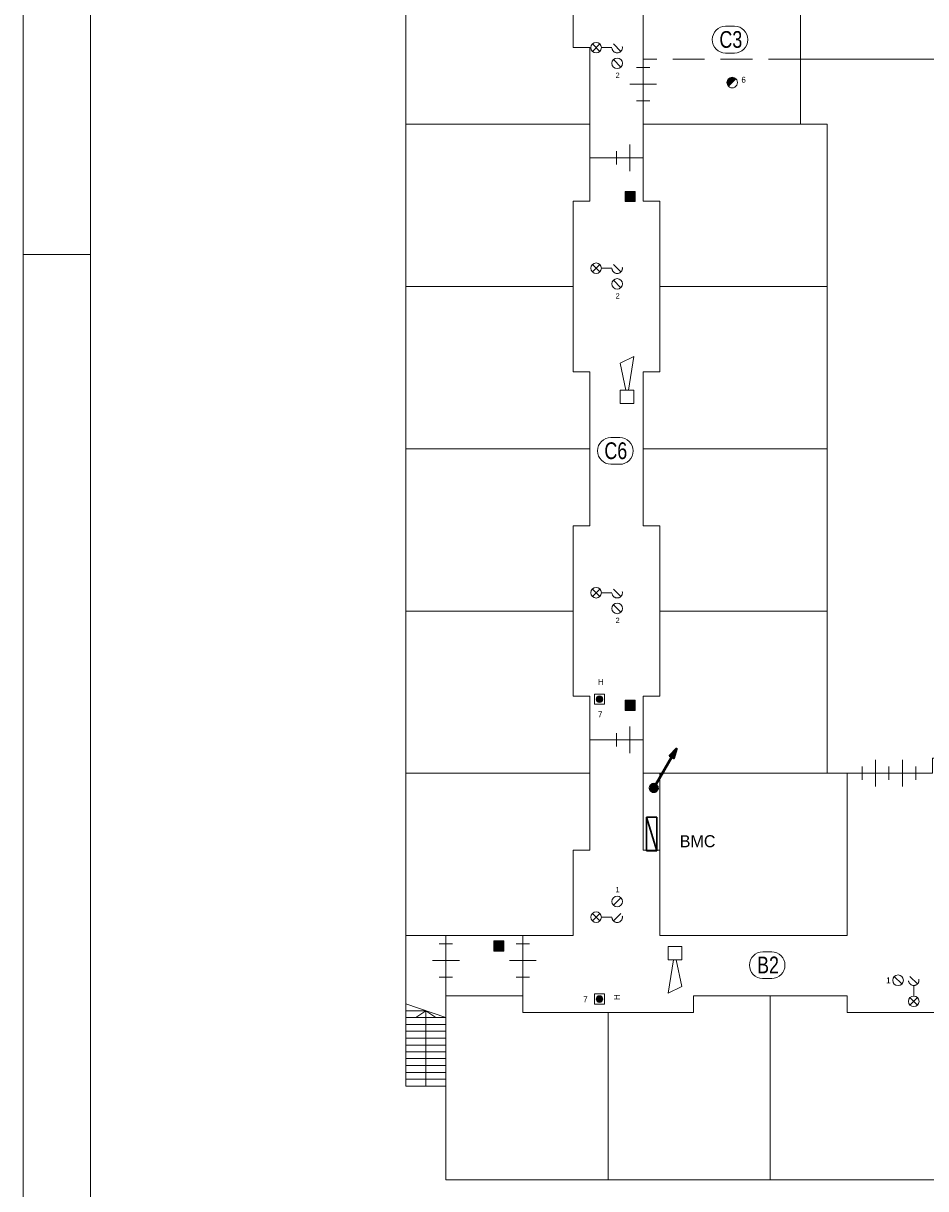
# Model space of a CAD drawing. Header units: millimetres. Extents: x -1 to 118, y 1 to 85.
# Tile 2 of 7: x -1 to 26, y 33 to 68. Entities that reach past the tile are written whole.
import ezdxf
from ezdxf.enums import TextEntityAlignment as Align

# ---------------------------------------------------------------- set-up
doc = ezdxf.new("R2010")
doc.units = ezdxf.units.MM
doc.linetypes.add('DGN2', pattern=[0.954392, 0.477196, -0.477196])
doc.linetypes.add('DGN3', pattern=[1.431588, 0.954392, -0.477196])
for name, color, linetype in [('31', 7, 'Continuous'), ('52', 7, 'Continuous'), ('56', 7, 'Continuous'), ('BINNENMUUR', 7, 'Continuous'), ('BOUWKUNDE', 7, 'Continuous'), ('EILAND', 7, 'Continuous'), ('KADER', 7, 'Continuous'), ('SYMBOLEN', 7, 'Continuous'), ('TRAP', 7, 'Continuous')]:
    doc.layers.add(name, color=color, linetype=linetype)
doc.styles.add('dgn000', font='dgn000.shx')
doc.styles.add('dgn001', font='dgn001.shx')
doc.styles.add('dgn003', font='dgn003.shx')

# ---------------------------------------------------------------- blocks, each defined once
blk = doc.blocks.new('AnonymousCell')
at = {"layer": 'TRAP', "color": 1, "linetype": 'Continuous', "lineweight": 0}
for p, q in [((-0.6, 0.204), (0.6, -0.206)), ((-0.6, 0), (0, 0)), ((-0.3, -0.206), (0, 0)), ((0, -2.25), (0, 0)), ((0.3, -0.206), (0, 0)), ((-0.6, -0.206), (0.6, -0.206)), ((-0.6, -0.41), (0.6, -0.41)), ((-0.6, -0.614), (0.6, -0.614)), ((-0.6, -0.818), (0.6, -0.818)), ((-0.6, -1.024), (0.6, -1.024)), ((-0.6, -1.228), (0.6, -1.228)), ((-0.6, -1.432), (0.6, -1.432)), ((-0.6, -1.636), (0.6, -1.636)), ((-0.6, -1.842), (0.6, -1.842)), ((-0.6, -2.046), (0.6, -2.046))]:
    blk.add_line(p, q, dxfattribs=at)
at = {"layer": 'TRAP', "color": 1, "linetype": 'Continuous', "lineweight": 0, "flags": 128}
blk.add_lwpolyline([(-0.6, -2.25), (0.6, -2.25), (0.6, 2.25), (-0.6, 2.25), (-0.6, -2.25)], dxfattribs=at)
blk = doc.blocks.new('202')
at = {"layer": 'BOUWKUNDE', "color": 1, "linetype": 'Continuous', "lineweight": 0}
for p, q in [((-0.2, 1), (0.2, 1)), ((0, 0), (0, 1)), ((-0.4, 0.5), (0, 0.5)), ((0, 0.5), (0.4, 0.5)), ((-0.2, 0), (0.2, 0))]:
    blk.add_line(p, q, dxfattribs=at)
blk = doc.blocks.new('2021')
at = {"layer": 'BOUWKUNDE', "color": 1, "linetype": 'Continuous', "lineweight": 0}
for p, q in [((-0.2, 1), (0.2, 1)), ((0, 0), (0, 1)), ((-0.4, 0.5), (0, 0.5)), ((0, 0.5), (0.4, 0.5)), ((-0.2, 0), (0.2, 0))]:
    blk.add_line(p, q, dxfattribs=at)
blk = doc.blocks.new('20220')
at = {"layer": 'BOUWKUNDE', "color": 1, "linetype": 'Continuous', "lineweight": 0}
for p, q in [((0.4, 0), (0.4, 0.4)), ((0, -0.2), (0, 0.2)), ((0, 0), (0.8, 0)), ((0.4, -0.4), (0.4, 0)), ((0.8, -0.2), (0.8, 0.2))]:
    blk.add_line(p, q, dxfattribs=at)
blk = doc.blocks.new('20221')
at = {"layer": 'BOUWKUNDE', "color": 1, "linetype": 'Continuous', "lineweight": 0}
for p, q in [((0.4, 0), (0.4, 0.4)), ((0, -0.2), (0, 0.2)), ((0, 0), (0.8, 0)), ((0.4, -0.4), (0.4, 0)), ((0.8, -0.2), (0.8, 0.2))]:
    blk.add_line(p, q, dxfattribs=at)
blk = doc.blocks.new('20224')
at = {"layer": 'BOUWKUNDE', "color": 1, "linetype": 'Continuous', "lineweight": 0}
for p, q in [((0.4, 0), (0.4, 0.4)), ((0, -0.2), (0, 0.2)), ((0, 0), (0.8, 0)), ((0.4, -0.4), (0.4, 0)), ((0.8, -0.2), (0.8, 0.2))]:
    blk.add_line(p, q, dxfattribs=at)
blk = doc.blocks.new('20225')
at = {"layer": 'BOUWKUNDE', "color": 1, "linetype": 'Continuous', "lineweight": 0}
for p, q in [((0.4, 0), (0.4, 0.4)), ((0, -0.2), (0, 0.2)), ((0, 0), (0.8, 0)), ((0.4, -0.4), (0.4, 0)), ((0.8, -0.2), (0.8, 0.2))]:
    blk.add_line(p, q, dxfattribs=at)
blk = doc.blocks.new('20228')
at = {"layer": 'BOUWKUNDE', "color": 1, "linetype": 'Continuous', "lineweight": 0}
for p, q in [((0.2, 1), (-0.2, 1)), ((0, 0), (0, 1)), ((0, 0.5), (-0.4, 0.5)), ((0.4, 0.5), (0, 0.5)), ((0.2, 0), (-0.2, 0))]:
    blk.add_line(p, q, dxfattribs=at)
blk = doc.blocks.new('EAF11')
at = {"layer": '56', "color": 1, "linetype": 'Continuous', "lineweight": 0, "flags": 128}
blk.add_lwpolyline([(-0.13, 0.4), (0.136, 0.4), (0.134, 0.4, -1), (0.134, -0.4), (0.136, -0.4), (-0.13, -0.4), (-0.134, -0.4, -0.994544), (-0.13, 0.4)], format="xyb", dxfattribs=at)
at = {"layer": '56', "color": 2, "linetype": 'Continuous', "lineweight": 13, "style": 'dgn003', "width": 0.8}
blk.add_text('C3', height=0.5, dxfattribs=at).set_placement((0.026, 0.006), align=Align.MIDDLE_CENTER)
blk = doc.blocks.new('EAF13')
at = {"layer": '56', "color": 1, "linetype": 'Continuous', "lineweight": 0, "flags": 128}
blk.add_lwpolyline([(-0.13, 0.4), (0.136, 0.4), (0.134, 0.4, -1), (0.134, -0.4), (0.136, -0.4), (-0.13, -0.4), (-0.134, -0.4, -0.994544), (-0.13, 0.4)], format="xyb", dxfattribs=at)
at = {"layer": '56', "color": 2, "linetype": 'Continuous', "lineweight": 13, "style": 'dgn003', "width": 0.8}
blk.add_text('C6', height=0.5, dxfattribs=at).set_placement((0.016, 0.006), align=Align.MIDDLE_CENTER)
blk = doc.blocks.new('EAF14')
at = {"layer": '56', "color": 1, "linetype": 'Continuous', "lineweight": 0, "flags": 128}
blk.add_lwpolyline([(-0.13, 0.4), (0.136, 0.4), (0.134, 0.4, -1), (0.134, -0.4), (0.136, -0.4), (-0.13, -0.4), (-0.134, -0.4, -0.994544), (-0.13, 0.4)], format="xyb", dxfattribs=at)
at = {"layer": '56', "color": 2, "linetype": 'Continuous', "lineweight": 13, "style": 'dgn003', "width": 0.8}
blk.add_text('B2', height=0.5, dxfattribs=at).set_placement((0.026, 0.006), align=Align.MIDDLE_CENTER)
blk = doc.blocks.new('AnonymousCell2')
at = {"layer": 'KADER', "color": 1, "linetype": 'Continuous', "lineweight": 0}
for p, q in [((-0.204, 0.123), (-0.426, 0.346)), ((-0.426, 0.123), (-0.204, 0.346)), ((0.158, 0.235), (-0.158, 0.235)), ((0.426, 0.123), (0.204, 0.346)), ((0.426, -0.346), (0.204, -0.123))]:
    blk.add_line(p, q, dxfattribs=at)
for centre in [(-0.315, 0.235), (0.315, -0.234)]:
    blk.add_circle(centre, 0.158, dxfattribs=at)
at = {"layer": 'KADER', "color": 1, "linetype": 'DGN2', "lineweight": 0}
blk.add_circle((0.315, 0.235), 0.157, dxfattribs=at)
blk = doc.blocks.new('AnonymousCell3')
at = {"layer": 'KADER', "color": 1, "linetype": 'Continuous', "lineweight": 0}
for p, q in [((-0.204, 0.123), (-0.426, 0.346)), ((-0.426, 0.123), (-0.204, 0.346)), ((0.158, 0.235), (-0.158, 0.235)), ((0.426, 0.123), (0.204, 0.346)), ((0.426, -0.346), (0.204, -0.123))]:
    blk.add_line(p, q, dxfattribs=at)
for centre in [(-0.315, 0.235), (0.315, -0.234)]:
    blk.add_circle(centre, 0.158, dxfattribs=at)
at = {"layer": 'KADER', "color": 1, "linetype": 'DGN2', "lineweight": 0}
blk.add_circle((0.315, 0.235), 0.157, dxfattribs=at)
blk = doc.blocks.new('AnonymousCell4')
at = {"layer": 'KADER', "color": 1, "linetype": 'Continuous', "lineweight": 0}
for p, q in [((-0.204, 0.123), (-0.426, 0.346)), ((-0.426, 0.123), (-0.204, 0.346)), ((0.158, 0.235), (-0.158, 0.235)), ((0.426, 0.123), (0.204, 0.346)), ((0.426, -0.346), (0.204, -0.123))]:
    blk.add_line(p, q, dxfattribs=at)
for centre in [(-0.315, 0.235), (0.315, -0.234)]:
    blk.add_circle(centre, 0.158, dxfattribs=at)
at = {"layer": 'KADER', "color": 1, "linetype": 'DGN2', "lineweight": 0}
blk.add_circle((0.315, 0.235), 0.157, dxfattribs=at)
blk = doc.blocks.new('AnonymousCell5')
at = {"layer": 'KADER', "color": 1, "linetype": 'Continuous', "lineweight": 0}
for p, q in [((0.426, 0.346), (0.204, 0.123)), ((-0.204, -0.123), (-0.426, -0.346)), ((-0.426, -0.123), (-0.204, -0.346)), ((0.158, -0.235), (-0.158, -0.235)), ((0.426, -0.123), (0.204, -0.346))]:
    blk.add_line(p, q, dxfattribs=at)
for centre in [(0.315, 0.234), (-0.315, -0.235)]:
    blk.add_circle(centre, 0.158, dxfattribs=at)
at = {"layer": 'KADER', "color": 1, "linetype": 'DGN2', "lineweight": 0}
blk.add_circle((0.315, -0.235), 0.157, dxfattribs=at)
blk = doc.blocks.new('2001')
at = {"layer": 'BINNENMUUR', "color": 1, "linetype": 'Continuous', "lineweight": 0}
for p, q in [((-4.7, 0.25), (-4.7, -0.25)), ((0, 0.25), (0, -0.25))]:
    blk.add_line(p, q, dxfattribs=at)
at = {"layer": 'BINNENMUUR', "color": 1, "linetype": 'DGN3', "lineweight": 0}
blk.add_line((0, 0), (-4.7, 0), dxfattribs=at)
blk = doc.blocks.new('AnonymousCell9')
at = {"layer": 'BINNENMUUR'}
h = blk.add_hatch(color=1, dxfattribs=at)
edge = h.paths.add_edge_path()
edge.add_arc((-0.114, -0.052), 0.158, 45.1393, 225.1182, ccw=False)
edge.add_line((-0.003, 0.06), (-0.003, 0.06))
edge.add_line((-0.003, 0.06), (-0.225, -0.163))
at = {"layer": 'BINNENMUUR', "color": 1, "linetype": 'Continuous', "lineweight": 0, "flags": 128}
blk.add_lwpolyline([(-0.225, -0.163, -0.999816), (-0.003, 0.06), (-0.003, 0.06), (-0.225, -0.163)], format="xyb", dxfattribs=at)
at = {"layer": 'KADER', "color": 1, "linetype": 'Continuous', "lineweight": 0}
blk.add_arc((-0.114, -0.052), 0.158, 225.1182, 45.1393, dxfattribs=at)
at = {"layer": 'BINNENMUUR', "color": 1, "linetype": 'Continuous', "lineweight": 0, "style": 'dgn001'}
blk.add_text('6', height=0.18, dxfattribs=at).set_placement((0.16, -0.059))
blk = doc.blocks.new('EAD01')
at = {"layer": 'SYMBOLEN'}
h = blk.add_hatch(color=3, dxfattribs=at)
edge = h.paths.add_edge_path()
edge.add_arc((0, 0), 0.1, 0, 360)
at = {"layer": 'SYMBOLEN', "color": 3, "linetype": 'Continuous', "lineweight": 0}
blk.add_circle((0, 0), 0.1, dxfattribs=at)
blk = doc.blocks.new('AnonymousCell10')
at = {"layer": 'SYMBOLEN', "color": 1, "linetype": 'Continuous', "lineweight": 0, "flags": 128}
blk.add_lwpolyline([(0.184, 0.24), (-0.116, 0.24), (-0.116, -0.06), (0.184, -0.06), (0.184, 0.24)], dxfattribs=at)
at = {"color": 1, "linetype": 'Continuous', "lineweight": 0}
blk.add_blockref('EAD01', (0.034, 0.09), dxfattribs=at)
blk = doc.blocks.new('EZ1')
at = {"layer": 'EILAND'}
blk.add_hatch(color=4, dxfattribs=at).paths.add_polyline_path([(0.685, 1.186), (0.47, 0.964), (0.6, 0.889)])
h = blk.add_hatch(color=4, dxfattribs=at)
edge = h.paths.add_edge_path()
edge.add_arc((0, 0), 0.12, 0, 360)
at = {"layer": 'EILAND', "color": 4, "linetype": 'Continuous', "lineweight": 40}
blk.add_line((0.06, 0.104), (0.535, 0.926), dxfattribs=at)
at = {"layer": 'EILAND', "color": 4, "linetype": 'Continuous', "lineweight": 40, "flags": 128}
blk.add_lwpolyline([(0.685, 1.186), (0.47, 0.964), (0.6, 0.889), (0.685, 1.186)], dxfattribs=at)
at = {"layer": 'EILAND', "color": 4, "linetype": 'Continuous', "lineweight": 40}
blk.add_circle((0, 0), 0.12, dxfattribs=at)
blk = doc.blocks.new('EAD02')
at = {"layer": 'SYMBOLEN'}
h = blk.add_hatch(color=3, dxfattribs=at)
edge = h.paths.add_edge_path()
edge.add_arc((0, 0), 0.1, 0, 360)
at = {"layer": 'SYMBOLEN', "color": 3, "linetype": 'Continuous', "lineweight": 0}
blk.add_circle((0, 0), 0.1, dxfattribs=at)
blk = doc.blocks.new('AnonymousCell11')
at = {"layer": 'SYMBOLEN', "color": 1, "linetype": 'Continuous', "lineweight": 0, "flags": 128}
blk.add_lwpolyline([(0.184, 0.24), (-0.116, 0.24), (-0.116, -0.06), (0.184, -0.06), (0.184, 0.24)], dxfattribs=at)
at = {"color": 1, "linetype": 'Continuous', "lineweight": 0}
blk.add_blockref('EAD02', (0.034, 0.09), dxfattribs=at)
blk = doc.blocks.new('AnonymousCell12')
at = {"layer": 'KADER', "color": 1, "linetype": 'Continuous', "lineweight": 0}
for p, q in [((-0.346, 0.426), (-0.123, 0.204)), ((0.123, 0.426), (0.346, 0.204)), ((0.235, 0.158), (0.235, -0.158)), ((0.123, -0.204), (0.346, -0.426)), ((0.123, -0.426), (0.346, -0.204))]:
    blk.add_line(p, q, dxfattribs=at)
for centre in [(-0.234, 0.315), (0.235, -0.315)]:
    blk.add_circle(centre, 0.158, dxfattribs=at)
at = {"layer": 'KADER', "color": 1, "linetype": 'DGN2', "lineweight": 0}
blk.add_circle((0.235, 0.315), 0.157, dxfattribs=at)
blk = doc.blocks.new('ET3')
at = {"layer": '52', "color": 3, "linetype": 'Continuous', "lineweight": 30, "flags": 128}
for points in [[(0, 0.5), (0, -0.5), (0.3, -0.5), (0.3, 0.5), (0, 0.5)], [(0, 0.5), (0.3, -0.5), (0, -0.5), (0, 0.5)]]:
    blk.add_lwpolyline(points, dxfattribs=at)
blk = doc.blocks.new('EW47')
at = {"layer": '31', "color": 3, "linetype": 'Continuous', "lineweight": 0}
for p, q in [((0.2, 1.2), (-0.2, 1)), ((0.04, 0.2), (0.2, 1.2)), ((-0.2, 1), (-0.04, 0.2))]:
    blk.add_line(p, q, dxfattribs=at)
at = {"layer": '31', "color": 3, "linetype": 'Continuous', "lineweight": 0, "flags": 128}
blk.add_lwpolyline([(-0.2, 0.2), (-0.2, -0.2), (0.2, -0.2), (0.2, 0.2), (-0.2, 0.2)], dxfattribs=at)
blk = doc.blocks.new('EW410')
at = {"layer": '31', "color": 3, "linetype": 'Continuous', "lineweight": 0}
for p, q in [((-0.04, -0.2), (-0.2, -1.2)), ((0.2, -1), (0.04, -0.2)), ((-0.2, -1.2), (0.2, -1))]:
    blk.add_line(p, q, dxfattribs=at)
at = {"layer": '31', "color": 3, "linetype": 'Continuous', "lineweight": 0, "flags": 128}
blk.add_lwpolyline([(0.2, -0.2), (0.2, 0.2), (-0.2, 0.2), (-0.2, -0.2), (0.2, -0.2)], dxfattribs=at)
blk = doc.blocks.new('AnonymousCell34')
at = {"layer": 'KADER', "color": 1, "linetype": 'Continuous', "lineweight": 0}
for p, q in [((-59.649, 42.176), (-59.649, -42.177)), ((-59.649, 17.472), (-57.641, 17.472))]:
    blk.add_line(p, q, dxfattribs=at)
at = {"layer": 'KADER', "color": 5, "linetype": 'Continuous', "lineweight": 0}
blk.add_line((-57.641, 40.167), (-57.641, -40.169), dxfattribs=at)

msp = doc.modelspace()

# ---------------------------------------------------------------- hatches: boundary and pattern name
at = {"layer": 'BINNENMUUR'}
for points in [[(16.513, 62.228), (16.813, 62.228), (16.813, 62.528), (16.513, 62.528)], [(16.513, 47.016), (16.813, 47.016), (16.813, 47.316), (16.513, 47.316)], [(12.578, 39.822), (12.878, 39.822), (12.878, 40.122), (12.578, 40.122)]]:
    msp.add_hatch(color=1, dxfattribs=at).paths.add_polyline_path(points)

# ---------------------------------------------------------------- linework, layer by layer
at = {"layer": 'BINNENMUUR', "color": 1, "linetype": 'Continuous', "lineweight": 0, "flags": 128}
for points in [[(16.513, 62.228), (16.813, 62.228), (16.813, 62.528), (16.513, 62.528), (16.513, 62.228)], [(16.513, 47.016), (16.813, 47.016), (16.813, 47.316), (16.513, 47.316), (16.513, 47.016)], [(12.578, 39.822), (12.878, 39.822), (12.878, 40.122), (12.578, 40.122), (12.578, 39.822)]]:
    msp.add_lwpolyline(points, dxfattribs=at)
at = {"layer": 'SYMBOLEN', "color": 1, "linetype": 'Continuous', "lineweight": 0}
for p, q in [((17.051, 66.486), (17.051, 62.236)), ((9.951, 64.536), (15.451, 64.536)), ((22.551, 64.536), (17.051, 64.536)), ((17.051, 63.536), (15.451, 63.536)), ((17.051, 62.236), (17.551, 62.236)), ((17.551, 62.236), (17.551, 57.136)), ((9.951, 59.686), (14.951, 59.686)), ((22.551, 59.686), (17.551, 59.686)), ((17.551, 57.136), (17.051, 57.136)), ((17.051, 57.136), (17.051, 52.536)), ((15.451, 54.836), (9.951, 54.836)), ((17.051, 54.836), (22.551, 54.836)), ((17.051, 52.536), (17.551, 52.536)), ((17.551, 52.536), (17.551, 47.436)), ((14.951, 49.986), (9.951, 49.986)), ((17.551, 49.986), (22.551, 49.986)), ((17.551, 47.436), (17.051, 47.436)), ((17.051, 47.436), (17.051, 45.136)), ((17.051, 46.136), (15.451, 46.136)), ((15.451, 45.136), (9.951, 45.136)), ((17.051, 45.136), (22.551, 45.136)), ((14.951, 40.286), (11.151, 40.286)), ((13.451, 38.486), (13.451, 40.286)), ((20.851, 38.486), (20.851, 32.986)), ((16.001, 37.986), (16.001, 32.986))]:
    msp.add_line(p, q, dxfattribs=at)
at = {"layer": 'SYMBOLEN', "color": 1, "linetype": 'Continuous', "lineweight": 0, "flags": 128}
for points in [[(17.051, 66.486), (17.051, 79.086), (9.951, 79.086), (9.951, 40.286), (11.151, 40.286), (11.151, 32.982), (49.951, 32.982), (49.951, 38.486)], [(14.951, 79.086), (14.951, 76.536), (15.451, 76.536), (15.451, 71.936), (14.951, 71.936), (14.951, 66.836), (15.451, 66.836), (15.451, 62.236), (14.951, 62.236), (14.951, 57.136), (15.451, 57.136), (15.451, 52.536), (14.951, 52.536), (14.951, 47.436), (15.451, 47.436), (15.451, 42.836), (14.951, 42.836), (14.951, 40.286)], [(21.751, 71.986), (21.751, 64.536), (22.551, 64.536), (22.551, 45.136), (25.701, 45.136), (25.701, 45.586), (49.951, 45.586)], [(49.951, 40.086), (49.951, 47.536), (49.151, 47.536), (49.151, 66.936), (46.001, 66.936), (46.001, 66.486), (21.751, 66.486)], [(17.051, 45.136), (17.551, 45.136), (17.551, 42.836), (17.051, 42.836), (17.051, 45.136)], [(17.551, 45.136), (23.151, 45.136), (23.151, 40.286), (17.551, 40.286), (17.551, 45.136)], [(49.951, 38.486), (47.651, 38.486), (47.651, 37.986), (42.551, 37.986), (42.551, 38.486), (37.951, 38.486), (37.951, 37.986), (32.851, 37.986), (32.851, 38.486), (28.251, 38.486), (28.251, 37.986), (23.151, 37.986), (23.151, 38.486), (18.551, 38.486), (18.551, 37.986), (13.451, 37.986), (13.451, 38.486), (11.151, 38.486)]]:
    msp.add_lwpolyline(points, dxfattribs=at)

# ---------------------------------------------------------------- block references
at = {"color": 1, "linetype": 'Continuous', "lineweight": 0}
for name, p in [('AnonymousCell34', (58.158, 43.169)), ('EAF11', (19.646, 67.066)), ('AnonymousCell2', (15.957, 66.593)), ('2001', (21.751, 66.486)), ('20228', (17.051, 65.236)), ('AnonymousCell9', (19.827, 65.835)), ('20220', (16.251, 63.536)), ('AnonymousCell3', (15.957, 59.998)), ('EW47', (16.566, 56.392)), ('EAF13', (16.215, 54.772)), ('AnonymousCell4', (15.957, 50.298)), ('AnonymousCell10', (15.711, 47.263)), ('20221', (16.251, 46.136)), ('EZ1', (17.368, 44.696)), ('20224', (23.601, 45.136)), ('20225', (24.401, 45.136)), ('ET3', (17.154, 43.321)), ('AnonymousCell5', (15.957, 41.068)), ('AnonymousCell', (10.551, 38.036)), ('2021', (11.151, 39.036)), ('202', (13.451, 39.036)), ('EW410', (18.001, 39.761)), ('EAF14', (20.757, 39.399)), ('AnonymousCell12', (24.907, 38.632)), ('AnonymousCell11', (15.711, 38.297))]:
    msp.add_blockref(name, p, dxfattribs=at)

# ---------------------------------------------------------------- texts
at = {"layer": 'SYMBOLEN', "color": 1, "linetype": 'DGN2', "lineweight": 0, "style": 'dgn001'}
for s, p in [('2', (16.224, 65.921)), ('2', (16.224, 59.326)), ('2', (16.224, 49.626)), ('1', (16.224, 41.58))]:
    msp.add_text(s, height=0.16, dxfattribs=at).set_placement(p)
at = {"layer": 'SYMBOLEN', "color": 1, "linetype": 'Continuous', "lineweight": 0}
for s, height, style, p in [('H', 0.18, 'dgn001', (15.697, 47.776)), ('7', 0.18, 'dgn001', (15.697, 46.807)), ('BMC', 0.36, 'dgn000', (18.143, 42.924)), ('1', 0.18, 'dgn000', (24.316, 38.857)), ('7', 0.18, 'dgn001', (15.254, 38.284))]:
    msp.add_text(s, height=height, dxfattribs=dict(at, style=style)).set_placement(p)
at = {"layer": 'SYMBOLEN', "color": 1, "linetype": 'Continuous', "lineweight": 0, "style": 'dgn001'}
msp.add_text('H', height=0.18, rotation=90, dxfattribs=at).set_placement((16.354, 38.357))

doc.saveas('drawing.dxf')
